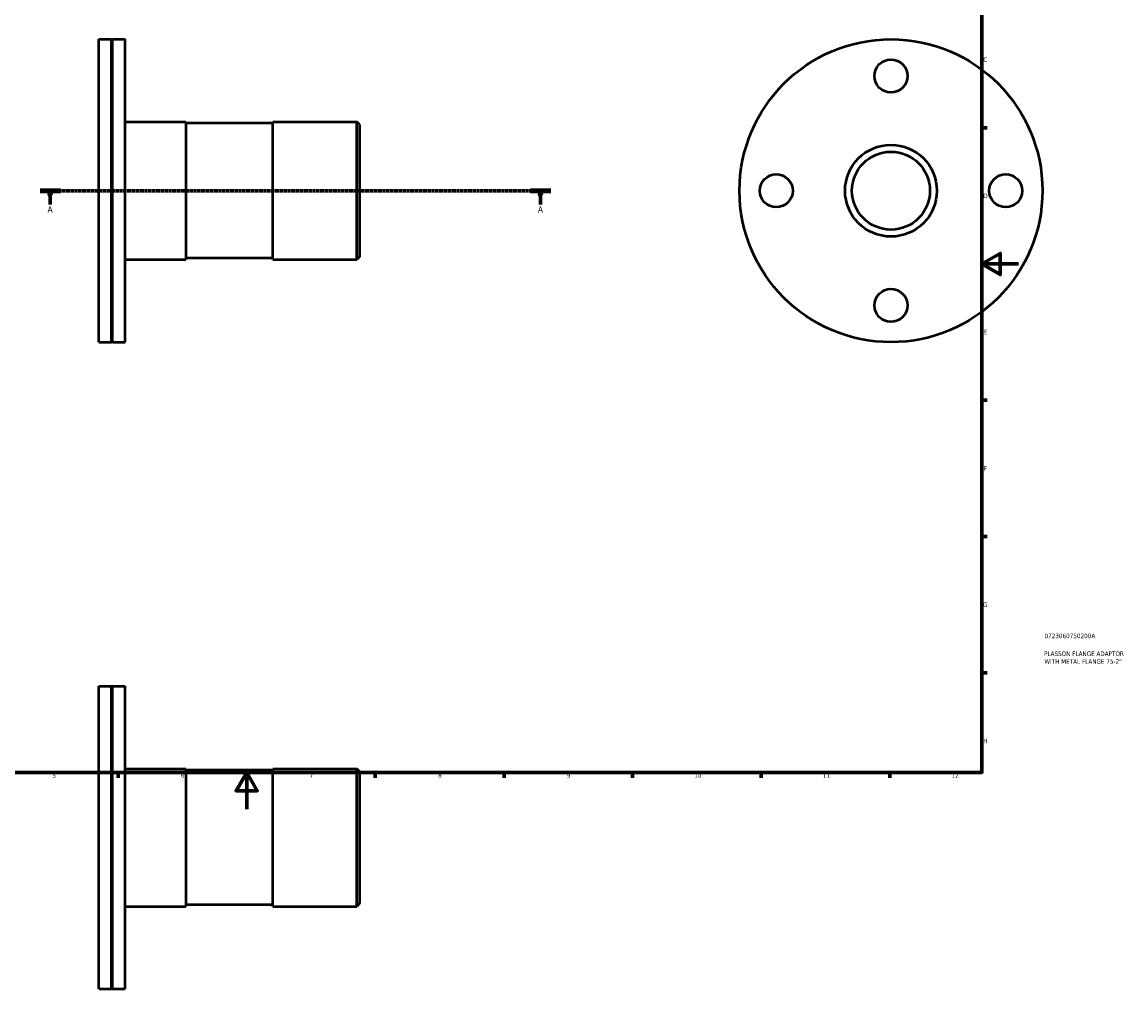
# Model space of a CAD drawing. Header units: millimetres. Extents: x -78 to 899, y -98 to 840.
# Tile 3 of 4: x 298 to 899, y -98 to 429. Entities that reach past the tile are written whole.
import ezdxf

# ---------------------------------------------------------------- set-up
doc = ezdxf.new("R2010")
doc.units = ezdxf.units.MM
doc.linetypes.add('CHAIN', pattern=[0.7087, 0.4724, -0.0591, 0.1181, -0.0591])
for name, color, linetype, lineweight in [('Border (ISO)', 7, 'Continuous', 70), ('Section Line (ISO)', 7, 'CHAIN', 70), ('Title (ISO)', 7, 'Continuous', 50), ('Visible (ISO)', 7, 'Continuous', 50)]:
    doc.layers.add(name, color=color, linetype=linetype, lineweight=lineweight)
doc.styles.add('Label Text (ISO)', font='tahoma.ttf')
doc.styles.add('Note Text (ISO)', font='tahoma.ttf')

# ---------------------------------------------------------------- blocks, each defined once
blk = doc.blocks.new('Borders Default Border')
at = {"layer": 'Border (ISO)'}
for p, q in [((821, 371.25), (823.9, 371.25)), ((821, 222.75), (823.9, 222.75)), ((821, 148.5), (823.9, 148.5)), ((821, 74.25), (823.9, 74.25)), ((350.42, 20), (350.42, 17.1)), ((490.58, 20), (490.58, 17.1)), ((560.67, 20), (560.67, 17.1)), ((630.75, 20), (630.75, 17.1)), ((700.83, 20), (700.83, 17.1)), ((770.92, 20), (770.92, 17.1))]:
    blk.add_line(p, q, dxfattribs=at)
at = {"layer": 'Border (ISO)', "flags": 128}
for points in [[(20, 20), (20, 574), (821, 574), (821, 20), (20, 20)], [(841, 297), (821, 297), (831, 302.77), (831, 291.23), (821, 297)], [(420.5, 0), (420.5, 20), (414.73, 10), (426.27, 10), (420.5, 20)]]:
    blk.add_lwpolyline(points, dxfattribs=at)
at = {"layer": 'Border (ISO)', "color": 232, "true_color": 0xca0064, "char_height": 2.5, "attachment_point": 7, "style": 'Note Text (ISO)'}
for s, insert in [('C', (821.73, 407.08)), ('D', (821.73, 332.88)), ('E', (821.94, 258.63)), ('F', (822, 184.38)), ('G', (821.61, 110.08)), ('H', (821.74, 35.88)), ('5', (314.64, 17.05)), ('6', (384.66, 17.05)), ('7', (454.77, 17.1)), ('8', (524.81, 17.04)), ('9', (594.88, 17.05)), ('10', (664.29, 17.05)), ('11', (734.37, 17.1)), ('12', (804.46, 17.1))]:
    blk.add_mtext(s, dxfattribs=dict(at, insert=insert))
blk = doc.blocks.new('Title Blocks ISO')
at = {"layer": 'Title (ISO)', "color": 232, "true_color": 0xca0064, "style": 'Note Text (ISO)'}
for tag, p in [('PART_NUMBER_001', (34.08, 73.13)), ('DESCRIPTION_001', (33.84, 63.4)), ('DESCRIPTION_002', (34.05, 59.18))]:
    blk.add_attdef(tag, p, '', height=2.5, dxfattribs=at)
blk = doc.blocks.new('2dTransSection0')
at = {"layer": 'Section Line (ISO)', "linetype": 'CHAIN'}
blk.add_line((307.93, 336.93), (586.13, 336.93), dxfattribs=at)
at = {"layer": 'Section Line (ISO)', "linetype": 'Continuous', "lineweight": 140}
for p, q in [((307.93, 336.93), (319.03, 336.93)), ((575.04, 336.93), (586.13, 336.93))]:
    blk.add_line(p, q, dxfattribs=at)
at = {"layer": 'Section Line (ISO)', "linetype": 'Continuous'}
for p, q in [((313.48, 336.93), (312.98, 334.43)), ((313.48, 334.43), (313.48, 336.93)), ((313.98, 334.43), (313.48, 336.93)), ((580.58, 336.93), (580.08, 334.43)), ((580.58, 334.43), (580.58, 336.93)), ((581.08, 334.43), (580.58, 336.93)), ((312.98, 334.43), (313.98, 334.43)), ((313.48, 329.46), (313.48, 334.43)), ((580.08, 334.43), (581.08, 334.43)), ((580.58, 329.46), (580.58, 334.43))]:
    blk.add_line(p, q, dxfattribs=at)
at = {"layer": 'Section Line (ISO)', "linetype": 'Continuous', "flags": 128}
for points in [[(313.98, 334.43), (313.48, 336.93), (312.98, 334.43), (313.98, 334.43)], [(581.08, 334.43), (580.58, 336.93), (580.08, 334.43), (581.08, 334.43)]]:
    blk.add_lwpolyline(points, dxfattribs=at)
at = {"layer": 'Section Line (ISO)'}
for points in [[(313.98, 334.43), (313.48, 336.93), (312.98, 334.43), (313.98, 334.43)], [(581.08, 334.43), (580.58, 336.93), (580.08, 334.43), (581.08, 334.43)]]:
    blk.add_solid(points, dxfattribs=at)
at = {"layer": 'Section Line (ISO)', "char_height": 3.5, "attachment_point": 7, "style": 'Label Text (ISO)'}
for insert in [(311.99, 324.93), (579.1, 324.93)]:
    blk.add_mtext('A', dxfattribs=dict(at, insert=insert))

msp = doc.modelspace()

# ---------------------------------------------------------------- linework, layer by layer
at = {"layer": 'Visible (ISO)'}
for p, q in [((340.031, 254.427), (340.031, 419.427)), ((340.031, 419.427), (346.831, 419.427)), ((346.831, 254.427), (346.831, 419.427)), ((347.131, 419.127), (346.831, 419.427)), ((347.131, 419.127), (347.431, 419.427)), ((347.131, 254.727), (347.131, 419.127)), ((347.431, 254.427), (347.431, 419.427)), ((347.431, 419.427), (354.231, 419.427)), ((354.231, 254.427), (354.231, 419.427)), ((354.231, 374.427), (387.365, 374.427)), ((387.365, 374.427), (387.365, 299.427)), ((434.698, 373.677), (387.365, 373.677)), ((434.698, 299.427), (434.698, 374.427)), ((434.698, 374.427), (480.531, 374.427)), ((480.531, 299.427), (480.531, 374.427)), ((482.031, 372.927), (480.531, 374.427)), ((482.031, 372.927), (482.031, 300.927)), ((482.031, 300.927), (480.531, 299.427)), ((354.231, 299.427), (387.365, 299.427)), ((434.698, 300.177), (387.365, 300.177)), ((434.698, 299.427), (480.531, 299.427)), ((340.031, 254.427), (346.831, 254.427)), ((347.131, 254.727), (346.831, 254.427)), ((347.131, 254.727), (347.431, 254.427)), ((347.431, 254.427), (354.231, 254.427)), ((340.031, -97.971), (340.031, 67.029)), ((340.031, 67.029), (346.831, 67.029)), ((346.831, -97.971), (346.831, 67.029)), ((347.131, 66.729), (346.831, 67.029)), ((347.131, 66.729), (347.431, 67.029)), ((347.131, -97.671), (347.131, 66.729)), ((347.431, -97.971), (347.431, 67.029)), ((347.431, 67.029), (354.231, 67.029)), ((354.231, -97.971), (354.231, 67.029)), ((354.231, 22.029), (387.365, 22.029)), ((387.365, 22.029), (387.365, -52.971)), ((434.698, 21.279), (387.365, 21.279)), ((434.698, -52.971), (434.698, 22.029)), ((434.698, 22.029), (480.531, 22.029)), ((480.531, -52.971), (480.531, 22.029)), ((482.031, 20.529), (480.531, 22.029)), ((482.031, 20.529), (482.031, -51.471)), ((354.231, -52.971), (387.365, -52.971)), ((434.698, -52.221), (387.365, -52.221)), ((434.698, -52.971), (480.531, -52.971)), ((482.031, -51.471), (480.531, -52.971)), ((340.031, -97.971), (346.831, -97.971)), ((347.131, -97.671), (346.831, -97.971)), ((347.131, -97.671), (347.431, -97.971)), ((347.431, -97.971), (354.231, -97.971))]:
    msp.add_line(p, q, dxfattribs=at)
for centre, radius in [((771.464, 336.927), 82.5), ((771.464, 399.427), 9), ((771.464, 336.927), 25), ((771.464, 336.927), 21.25), ((708.964, 336.927), 9), ((833.964, 336.927), 9), ((771.464, 274.427), 9)]:
    msp.add_circle(centre, radius, dxfattribs=at)

# ---------------------------------------------------------------- block references
msp.add_blockref('Borders Default Border', (0, 0))
msp.add_blockref('Title Blocks ISO', (821, 20)).add_auto_attribs({'PART_NUMBER_001': '0723060750200A', 'DESCRIPTION_001': 'PLASSON FLANGE ADAPTOR', 'DESCRIPTION_002': 'WITH METAL FLANGE 75-2"'})
at = {"layer": 'Section Line (ISO)'}
msp.add_blockref('2dTransSection0', (0, 0), dxfattribs=at)

doc.saveas('drawing.dxf')
